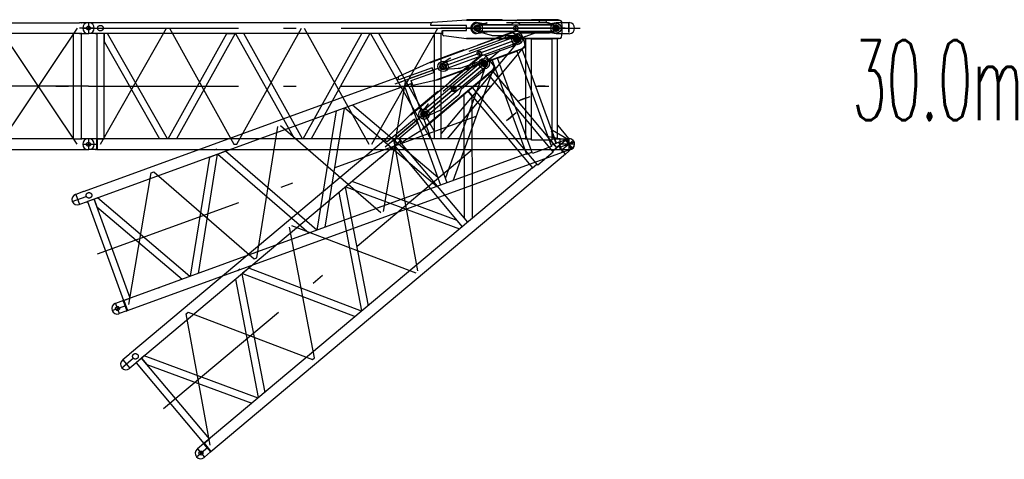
# Model space of a CAD drawing. Extents: x 2936 to 66286, y 16938 to 99139.
# Tile 19 of 25: x 53141 to 65439, y 36436 to 41926. Entities that reach past the tile are written whole.
import ezdxf
from ezdxf.enums import TextEntityAlignment as Align

# ---------------------------------------------------------------- set-up
doc = ezdxf.new("R2010")
doc.units = 0
doc.header["$LTSCALE"] = 62.5
doc.linetypes.add('CENTER', pattern=[50.5, 30, -9, 2.5, -9])
doc.linetypes.add('HIDDEN', pattern=[12.6, 8.4, -4.2])
doc.layers.add('11', color=7, linetype='CONTINUOUS')
doc.layers.add('13', color=216, linetype='CONTINUOUS')
doc.styles.get("Standard").update_dxf_attribs({"font": 'txt', "bigfont": 'bigfont'})

# ---------------------------------------------------------------- blocks, each defined once
blk = doc.blocks.new('*G30')
at = {"layer": '11', "color": 7, "linetype": 'CENTER'}
for p, q in [((53927, 41821), (54111, 41821)), ((54000, 41889), (54000, 41754)), ((54000, 41821), (60000, 41821)), ((54095, 41889), (54089, 41889)), ((54149, 40371), (54975, 41821)), ((54975, 41821), (55010, 41821)), ((55010, 41821), (55817, 40371)), ((55817, 41821), (55852, 41821)), ((55852, 40371), (56660, 41821)), ((56695, 41821), (57502, 40371)), ((57537, 40371), (58362, 41821)), ((58221, 41821), (60140, 41821)), ((58833, 41821), (58400, 41821)), ((59952, 41821), (58833, 41821)), ((58856, 41778), (58856, 41864)), ((58856, 41813), (58856, 41838)), ((58856, 41809), (58856, 41836)), ((59338, 41782), (59338, 41859)), ((59840, 41769), (59840, 41875)), ((59840, 41821), (59840, 41864)), ((59840, 41811), (59840, 41831)), ((59840, 41819), (59840, 41824)), ((59840, 41819), (59840, 41824)), ((59840, 41821), (59840, 41784)), ((59877, 41821), (59952, 41821)), ((54089, 41754), (54100, 41754)), ((54000, 41096), (60000, 41096)), ((53927, 40371), (54111, 40371)), ((54000, 40439), (54000, 40304)), ((54095, 40439), (54089, 40439)), ((55817, 40371), (55852, 40371)), ((60072, 40371), (59888, 40371)), ((60000, 40439), (60000, 40304)), ((60000, 40433), (60000, 40316)), ((54089, 40304), (54100, 40304))]:
    blk.add_line(p, q, dxfattribs=at)
at = {"layer": '11', "color": 7, "linetype": 'CONTINUOUS'}
for p, q in [((54000, 41889), (53995, 41889)), ((54100, 41889), (54000, 41889)), ((54109, 41888), (54100, 41889)), ((58284, 41888), (54109, 41888)), ((58276, 41856), (58276, 41869)), ((58281, 41856), (58276, 41856)), ((58722, 41852), (58281, 41852)), ((58299, 41894), (58722, 41926)), ((58722, 41926), (58722, 41921)), ((58722, 41921), (59882, 41921)), ((58722, 41791), (58722, 41852)), ((59169, 41926), (58727, 41926)), ((58727, 41926), (58727, 41921)), ((58727, 41921), (59169, 41921)), ((58856, 41859), (58903, 41861)), ((58856, 41854), (58856, 41859)), ((58903, 41861), (59812, 41861)), ((59169, 41921), (59169, 41926)), ((59169, 41921), (59169, 41924)), ((59169, 41924), (59172, 41921)), ((59169, 41924), (59169, 41924)), ((59169, 41924), (59169, 41924)), ((59169, 41923), (59169, 41924)), ((59169, 41922), (59170, 41923)), ((59170, 41923), (59169, 41921)), ((59169, 41921), (59171, 41923)), ((59172, 41921), (59169, 41921)), ((59170, 41924), (59170, 41923)), ((59171, 41922), (59171, 41921)), ((59171, 41921), (59171, 41922)), ((59172, 41922), (59172, 41921)), ((59535, 41924), (59532, 41921)), ((59532, 41921), (59535, 41921)), ((59866, 41926), (59535, 41926)), ((59535, 41926), (59535, 41921)), ((59535, 41923), (59535, 41924)), ((59535, 41924), (59535, 41924)), ((59535, 41921), (59535, 41924)), ((59535, 41921), (59866, 41921)), ((59623, 41921), (59623, 41916)), ((59643, 41896), (59703, 41896)), ((59723, 41916), (59723, 41921)), ((59790, 41864), (59795, 41862)), ((59812, 41861), (59840, 41851)), ((59840, 41851), (59840, 41844)), ((59840, 41851), (59840, 41844)), ((59866, 41921), (59866, 41926)), ((59866, 41923), (59866, 41924)), ((59866, 41924), (59866, 41924)), ((59866, 41924), (59869, 41921)), ((59866, 41921), (59866, 41924)), ((59869, 41921), (59866, 41921)), ((54000, 41754), (53995, 41754)), ((54100, 41754), (54000, 41754)), ((54100, 41754), (54109, 41755)), ((54194, 41755), (54105, 41755)), ((54105, 41755), (54105, 40438)), ((58415, 41755), (54109, 41755)), ((54194, 40438), (54194, 41755)), ((54239, 41755), (54194, 41755)), ((54194, 41755), (54194, 41653)), ((54988, 40438), (54239, 41755)), ((54996, 40438), (55729, 41755)), ((55831, 41755), (55098, 40438)), ((55729, 41755), (55831, 41755)), ((55940, 41755), (55838, 41755)), ((55838, 41755), (56572, 40438)), ((56674, 40438), (55940, 41755)), ((56681, 40438), (57414, 41755)), ((57516, 41755), (56783, 40438)), ((57524, 41755), (58273, 40438)), ((58318, 40540), (57626, 41755)), ((57976, 41755), (57926, 41755)), ((58133, 41755), (58083, 41755)), ((58291, 41755), (58241, 41755)), ((58318, 41744), (58318, 40438)), ((58407, 40438), (58407, 41755)), ((58418, 41751), (58413, 41755)), ((58413, 41755), (58418, 41755)), ((58423, 41755), (58417, 41755)), ((58418, 41749), (58418, 41787)), ((58418, 41755), (58418, 41751)), ((58418, 41753), (58418, 41752)), ((58418, 41751), (58418, 41751)), ((58420, 41749), (58420, 41791)), ((58420, 41791), (58722, 41791)), ((58721, 41687), (58439, 41724)), ((58722, 41692), (58721, 41687)), ((59883, 41692), (58722, 41692)), ((58727, 41687), (58727, 41692)), ((58727, 41692), (59866, 41692)), ((58856, 41784), (58856, 41789)), ((58903, 41781), (58856, 41784)), ((59806, 41781), (58903, 41781)), ((59049, 41726), (59025, 41733)), ((59223, 41727), (59323, 41727)), ((59787, 41781), (59806, 41781)), ((59840, 41792), (59814, 41783)), ((59814, 41783), (59822, 41786)), ((59840, 41799), (59840, 41792)), ((59866, 41692), (59866, 41687)), ((59866, 41689), (59869, 41692)), ((59869, 41692), (59866, 41692)), ((59866, 41692), (59866, 41689)), ((59869, 41692), (59866, 41692)), ((54194, 41653), (54886, 40438)), ((59394, 41687), (58407, 40504)), ((58484, 40438), (59460, 41608)), ((59866, 41687), (58727, 41687)), ((59460, 41687), (59394, 41687)), ((59460, 41608), (59460, 41687)), ((59562, 41687), (59460, 41687)), ((59460, 41687), (59460, 40438)), ((59532, 40420), (59532, 41687)), ((59532, 41687), (59787, 41687)), ((59860, 41687), (59758, 41687)), ((59787, 41687), (59787, 40420)), ((59860, 40438), (59860, 41687)), ((59866, 41691), (59866, 41690)), ((59866, 41689), (59866, 41689)), ((59867, 40604), (59852, 40604)), ((59852, 40604), (59852, 40438)), ((60000, 40444), (59867, 40604)), ((54000, 40439), (53995, 40439)), ((54105, 40439), (54000, 40439)), ((54100, 40439), (54100, 40304)), ((54105, 40438), (54194, 40438)), ((59461, 40438), (54109, 40438)), ((54109, 40438), (54109, 40305)), ((54577, 40438), (54565, 40438)), ((55841, 40438), (55829, 40438)), ((57526, 40438), (57514, 40438)), ((58943, 40438), (58931, 40438)), ((59461, 40444), (59455, 40438)), ((59455, 40438), (59461, 40438)), ((59457, 40438), (59456, 40439)), ((59456, 40438), (59456, 40438)), ((59457, 40440), (59458, 40438)), ((59460, 40438), (59457, 40440)), ((59458, 40441), (59461, 40438)), ((59459, 40442), (59461, 40440)), ((59461, 40439), (59459, 40441)), ((59460, 40443), (59460, 40442)), ((59461, 40441), (59460, 40442)), ((59460, 40438), (59532, 40438)), ((59461, 40443), (59461, 40444)), ((59461, 40438), (59461, 40444)), ((59787, 40420), (59532, 40420)), ((59787, 40438), (59860, 40438)), ((59852, 40438), (59890, 40438)), ((59890, 40438), (59861, 40438)), ((59890, 40439), (60000, 40439)), ((59890, 40438), (59890, 40439)), ((59890, 40304), (59890, 40438)), ((60000, 40439), (60000, 40444)), ((60000, 40439), (60005, 40439)), ((54000, 40304), (53995, 40304)), ((54100, 40304), (54000, 40304)), ((54109, 40305), (54100, 40304)), ((54109, 40305), (59890, 40305)), ((59890, 40304), (60000, 40304))]:
    blk.add_line(p, q, dxfattribs=at)
at = {"layer": '11', "color": 7, "linetype": 'HIDDEN'}
for p, q in [((58287, 41821), (58438, 41821)), ((59881, 41921), (58720, 41921)), ((58722, 41921), (58727, 41921)), ((58971, 41885), (58856, 41860)), ((58856, 41860), (58856, 41854)), ((59746, 41886), (58978, 41886)), ((59840, 41851), (59746, 41886)), ((59840, 41844), (59840, 41851)), ((55936, 41755), (55842, 41755)), ((58404, 41755), (58321, 41755)), ((58420, 41777), (58420, 41749)), ((58727, 41692), (58722, 41692)), ((58856, 41789), (58856, 41783)), ((58856, 41783), (59042, 41728)), ((59049, 41727), (59345, 41727)), ((59355, 41730), (59408, 41759)), ((59418, 41762), (59757, 41762)), ((59757, 41762), (59840, 41792)), ((59840, 41792), (59840, 41799)), ((59706, 41096), (59616, 41096)), ((59696, 41096), (59626, 41096)), ((59626, 41096), (59696, 41096))]:
    blk.add_line(p, q, dxfattribs=at)
at = {"layer": '11', "color": 7, "linetype": 'CONTINUOUS'}
blk.add_lwpolyline([(59882, 41921), (59887, 41920), (59891, 41918), (59895, 41917), (59898, 41915), (59901, 41913), (59904, 41912), (59906, 41910), (59907, 41908), (59909, 41907), (59909, 41905)], dxfattribs=at)
at = {"layer": '11', "color": 7, "linetype": 'HIDDEN'}
blk.add_lwpolyline([(59345, 41727), (59346, 41727), (59347, 41728), (59348, 41728), (59349, 41728), (59350, 41728), (59351, 41729), (59352, 41729), (59353, 41729), (59354, 41730), (59355, 41730)], dxfattribs=at)
at = {"layer": '11', "color": 7, "linetype": 'CENTER'}
for centre, radius in [((54149, 41821), 35), ((58856, 41822), 32.5), ((59840, 41821), 22.5)]:
    blk.add_circle(centre, radius, dxfattribs=at)
at = {"layer": '11', "color": 7, "linetype": 'CONTINUOUS'}
for centre, radius in [((58856, 41821), 65), ((58856, 41821), 40), ((58856, 41821), 40), ((58856, 41821), 38), ((59338, 41821), 27.5), ((59838, 41821), 65), ((59840, 41821), 40), ((59840, 41821), 40), ((59840, 41821), 38), ((59840, 41821), 27.5), ((54000, 40371), 25.5), ((54000, 40371), 25)]:
    blk.add_circle(centre, radius, dxfattribs=at)
at = {"layer": '11', "color": 7, "linetype": 'HIDDEN'}
blk.add_circle((58856, 41821), 27.5, dxfattribs=at)
at = {"layer": '11', "color": 7, "linetype": 'CONTINUOUS'}
for centre, radius, start, end in [((53995, 41821), 67.5, 90, 180), ((53995, 41821), 67.5, 180, -90), ((58301, 41869), 25, 94.338, 179.9978), ((58856, 41821), 32.5, 90, -90), ((59643, 41916), 20, 180, -90.0262), ((59703, 41916), 20, -90, 0.0175), ((59840, 41821), 22.5, -90, 90), ((59132, 41807), 784, -7.1854, 7.1852), ((58443, 41749), 25, 180, -97.4911), ((59806, 41812), 30, -90, -73.3559), ((59806, 41812), 30.1, -90, -73.4224), ((59883, 41722), 30, -90, -26.492), ((53995, 40371), 67.5, 90, 180), ((53995, 40371), 67.5, 180, -90), ((60005, 40371), 67.5, 0, 90), ((60005, 40371), 67.5, -90, 0)]:
    blk.add_arc(centre, radius, start, end, dxfattribs=at)
at = {"layer": '11', "color": 7, "linetype": 'HIDDEN'}
for centre, radius, start, end in [((58856, 41822), 32.7, 90.3823, -90.0024), ((58978, 41866), 20.1, 90, 109.1365), ((59840, 41821), 22.5, -90, 90), ((59049, 41747), 20, -109.9948, -89.9982), ((59418, 41742), 20, 90, 118.4098)]:
    blk.add_arc(centre, radius, start, end, dxfattribs=at)
blk = doc.blocks.new('*G32')
at = {"layer": '11', "color": 7, "linetype": 'HIDDEN'}
for p, q in [((58845, 41891), (58866, 41891)), ((58866, 41891), (59008, 41866)), ((59008, 41866), (59285, 41866)), ((59392, 41866), (59698, 41866)), ((59698, 41866), (59840, 41891)), ((59840, 41891), (59911, 41891)), ((58866, 41753), (58846, 41753)), ((59008, 41776), (58866, 41753)), ((59285, 41776), (59008, 41776)), ((59698, 41776), (59392, 41776)), ((59840, 41751), (59698, 41776)), ((59914, 41751), (59840, 41751))]:
    blk.add_line(p, q, dxfattribs=at)
at = {"layer": '11', "color": 7, "linetype": 'CONTINUOUS'}
for p, q in [((59911, 41891), (60005, 41891)), ((60005, 41751), (59914, 41751))]:
    blk.add_line(p, q, dxfattribs=at)
at = {"layer": '11', "color": 7, "linetype": 'CENTER'}
for p, q in [((60000, 41883), (60000, 41766)), ((60000, 41769), (60000, 41877))]:
    blk.add_line(p, q, dxfattribs=at)
at = {"layer": '11', "color": 7, "linetype": 'HIDDEN'}
for centre, radius, start, end in [((58845, 41822), 69.3, 90, -89.5209), ((59338, 41821), 70, 40.0008, 139.8162), ((59338, 41821), 70, -140.0136, -40.1776)]:
    blk.add_arc(centre, radius, start, end, dxfattribs=at)
at = {"layer": '11', "color": 7, "linetype": 'CONTINUOUS'}
blk.add_arc((60002, 41821), 70.1, -87.9355, 87.8656, dxfattribs=at)
blk = doc.blocks.new('*G31')
at = {"layer": '11', "color": 7, "linetype": 'CENTER'}
for p, q in [((58648, 41821), (60000, 41821)), ((58648, 41821), (60140, 41821)), ((59952, 41821), (58833, 41821)), ((58856, 41778), (58856, 41864)), ((58856, 41813), (58856, 41838)), ((58856, 41809), (58856, 41836)), ((59338, 41782), (59338, 41859)), ((59840, 41769), (59840, 41875)), ((59840, 41821), (59840, 41864)), ((59840, 41811), (59840, 41831)), ((59840, 41819), (59840, 41824)), ((59840, 41819), (59840, 41824)), ((59840, 41821), (59840, 41784))]:
    blk.add_line(p, q, dxfattribs=at)
at = {"layer": '11', "color": 7, "linetype": 'CONTINUOUS'}
blk.add_circle((59338, 41821), 27.5, dxfattribs=at)
at = {"layer": '11', "color": 7, "linetype": 'CENTER'}
blk.add_circle((59840, 41821), 22.5, dxfattribs=at)
at = {"layer": '11', "color": 7, "linetype": 'CONTINUOUS'}
blk.add_arc((59840, 41821), 22.5, -90, 90, dxfattribs=at)
at = {"layer": '11', "color": 7, "linetype": 'HIDDEN'}
blk.add_arc((59840, 41821), 22.5, -90, 90, dxfattribs=at)
at = {"layer": '11', "color": 7, "linetype": 'CONTINUOUS'}
blk.add_blockref('*G32', (0, 0), dxfattribs=at)
blk = doc.blocks.new('*G33')
at = {"layer": '11', "color": 7, "linetype": 'CENTER'}
for p, q in [((48072, 41821), (47888, 41821)), ((48000, 41821), (47928, 41821)), ((48000, 41889), (48000, 41754)), ((48000, 41888), (48000, 41755)), ((48111, 41821), (48000, 41821)), ((48977, 41821), (48140, 40371)), ((48977, 40371), (48140, 41821)), ((48140, 41821), (48140, 40371)), ((49953, 40371), (48977, 41821)), ((49953, 41821), (48977, 40371)), ((50930, 41821), (49953, 40371)), ((50930, 40371), (49953, 41821)), ((51907, 40371), (50930, 41821)), ((51907, 41821), (50930, 40371)), ((52883, 41821), (51907, 40371)), ((52883, 40371), (51907, 41821)), ((53860, 40371), (52883, 41821)), ((53860, 41821), (52883, 40371)), ((54072, 41821), (53888, 41821)), ((53912, 41889), (53917, 41889)), ((54000, 41889), (54000, 41754)), ((54000, 41888), (54000, 41755)), ((53917, 41754), (53906, 41754)), ((54000, 41096), (48000, 41096)), ((48000, 41096), (54000, 41096)), ((47888, 40371), (48000, 40371)), ((48000, 40439), (48000, 40304)), ((48000, 40438), (48000, 40305)), ((48000, 40371), (48071, 40371)), ((54000, 40439), (54000, 40304)), ((54000, 40438), (54000, 40305)), ((48082, 40304), (48093, 40304))]:
    blk.add_line(p, q, dxfattribs=at)
at = {"layer": '11', "color": 7, "linetype": 'CONTINUOUS'}
for p, q in [((47995, 41889), (48000, 41889)), ((48005, 41889), (48000, 41889)), ((48000, 41889), (48100, 41889)), ((48088, 41889), (48082, 41889)), ((48100, 41889), (48100, 41880)), ((48100, 41889), (48100, 41754)), ((48111, 41888), (48100, 41889)), ((49117, 41888), (48111, 41888)), ((48111, 41888), (48111, 41755)), ((48977, 41888), (48111, 41888)), ((48977, 41888), (49953, 41888)), ((49117, 41888), (50093, 41888)), ((50930, 41888), (49953, 41888)), ((50930, 41888), (51907, 41888)), ((52883, 41888), (51907, 41888)), ((52883, 41888), (53889, 41888)), ((53900, 41889), (53889, 41888)), ((54000, 41889), (53900, 41889)), ((48000, 41754), (47995, 41754)), ((48000, 41754), (48005, 41754)), ((48103, 41754), (48000, 41754)), ((48088, 41754), (48082, 41754)), ((48089, 40438), (48089, 41755)), ((48089, 41755), (48191, 41755)), ((48111, 41755), (48089, 41755)), ((48111, 41755), (48977, 41755)), ((48191, 41755), (48191, 40438)), ((48191, 41755), (49117, 41755)), ((49953, 41755), (48977, 41755)), ((50093, 41755), (49117, 41755)), ((49953, 41755), (50930, 41755)), ((51907, 41755), (50930, 41755)), ((51907, 41755), (52883, 41755)), ((53809, 41755), (52883, 41755)), ((53911, 41755), (53809, 41755)), ((53809, 41755), (53809, 40438)), ((53889, 41755), (53911, 41755)), ((53896, 41754), (54000, 41754)), ((53911, 40438), (53911, 41755)), ((47995, 40439), (48000, 40439)), ((48089, 40439), (48000, 40439)), ((48111, 40438), (48089, 40438)), ((48191, 40438), (48089, 40438)), ((48977, 40438), (48111, 40438)), ((48191, 40438), (49117, 40438)), ((48977, 40438), (49953, 40438)), ((50930, 40438), (49953, 40438)), ((50930, 40438), (51907, 40438)), ((52883, 40438), (51907, 40438)), ((53809, 40438), (52883, 40438)), ((53809, 40438), (53911, 40438)), ((53889, 40438), (53911, 40438)), ((54000, 40439), (53900, 40439)), ((53912, 40439), (53917, 40439)), ((53995, 40439), (54000, 40439)), ((54005, 40439), (54000, 40439)), ((48000, 40304), (47995, 40304)), ((48000, 40304), (48005, 40304)), ((48111, 40304), (48000, 40304)), ((49117, 40305), (48111, 40305)), ((48111, 40305), (48977, 40305)), ((49953, 40305), (48977, 40305)), ((49953, 40305), (50930, 40305)), ((51907, 40305), (50930, 40305)), ((51907, 40305), (52883, 40305)), ((52883, 40305), (53889, 40305)), ((53889, 40305), (53896, 40304)), ((53896, 40304), (54000, 40304)), ((53912, 40304), (53917, 40304))]:
    blk.add_line(p, q, dxfattribs=at)
for centre, radius in [((48000, 41821), 25), ((48000, 41821), 25), ((54000, 41821), 25), ((54000, 40371), 25.5)]:
    blk.add_circle(centre, radius, dxfattribs=at)
for centre, start, end in [((47995, 41821), 90, 180), ((47995, 41821), 180, -90), ((48005, 41821), 82.4285, 90.0021), ((53995, 41821), 90, 180), ((53995, 41821), 180, -90), ((54005, 41821), 0, 90), ((54005, 41821), -90, 0), ((47995, 40371), 90, 180), ((47995, 40371), 180, -90), ((47995, 40371), 90, 97.5755), ((53995, 40371), 90, 180), ((53995, 40371), 180, -90), ((53995, 40371), 90, 97.5755), ((54005, 40371), 0, 90), ((54005, 40371), -90, 0), ((47995, 40371), -97.5741, -89.9979)]:
    blk.add_arc(centre, 67.5, start, end, dxfattribs=at)
blk = doc.blocks.new('*G55')
at = {"layer": '11', "color": 7, "linetype": 'CENTER'}
for p, q in [((57832, 41125), (59635, 41782)), ((59459, 41718), (58408, 41335)), ((59372, 41630), (59335, 41730)), ((59354, 41679), (59339, 41719)), ((59389, 41692), (59459, 41718)), ((59357, 41669), (59351, 41688)), ((59354, 41677), (59353, 41681)), ((59354, 41677), (59353, 41681)), ((59354, 41679), (59367, 41644)), ((58896, 41471), (58869, 41543)), ((58408, 41335), (58000, 41187)), ((58444, 41301), (58414, 41383)), ((58432, 41335), (58423, 41358)), ((58433, 41331), (58424, 41357)), ((57686, 39529), (57965, 41174)), ((54114, 39001), (59752, 41053)), ((56102, 38953), (56365, 40592)), ((56398, 40604), (57653, 39517)), ((60068, 40396), (59895, 40333)), ((59977, 40435), (60023, 40308)), ((59979, 40429), (60019, 40319)), ((55574, 40303), (55606, 40315)), ((54502, 38370), (54782, 40015)), ((54782, 40015), (54815, 40027)), ((54815, 40027), (56069, 38941)), ((53843, 39745), (53889, 39618)), ((53932, 39778), (53926, 39776)), ((53798, 39657), (53971, 39720)), ((53973, 39649), (53983, 39653)), ((56069, 38941), (56102, 38953)), ((54339, 38383), (54385, 38256)), ((54428, 38415), (54422, 38413)), ((54294, 38295), (54467, 38357)), ((54469, 38286), (54479, 38290))]:
    blk.add_line(p, q, dxfattribs=at)
at = {"layer": '11', "color": 7, "linetype": 'HIDDEN'}
for p, q in [((59358, 41787), (58267, 41390)), ((59243, 41708), (58521, 41445)), ((59344, 41707), (59243, 41708)), ((59346, 41700), (59344, 41707)), ((58978, 41479), (59296, 41595)), ((59296, 41595), (59364, 41652)), ((59364, 41652), (59361, 41658)), ((58929, 41428), (58969, 41473)), ((58269, 41391), (58274, 41393)), ((58515, 41442), (58416, 41379)), ((58416, 41379), (58418, 41374)), ((58642, 41320), (58921, 41421)), ((58440, 41312), (58442, 41307)), ((58442, 41307), (58636, 41319)), ((57895, 41148), (58036, 41200)), ((58027, 41126), (57949, 41097)), ((58034, 41152), (58044, 41126)), ((58353, 41177), (58348, 41175)), ((59476, 40952), (59391, 40921)), ((59466, 40949), (59401, 40925)), ((59401, 40925), (59466, 40949)), ((55708, 40282), (55620, 40249))]:
    blk.add_line(p, q, dxfattribs=at)
at = {"layer": '11', "color": 7, "linetype": 'CONTINUOUS'}
for p, q in [((58269, 41391), (59359, 41788)), ((58459, 41396), (59314, 41707)), ((59342, 41787), (59031, 41674)), ((59033, 41669), (59344, 41782)), ((59116, 41699), (59117, 41694)), ((59143, 41682), (59199, 41703)), ((59211, 41728), (59210, 41733)), ((59292, 41702), (59297, 41702)), ((59314, 41707), (59344, 41707)), ((59344, 41782), (59342, 41787)), ((59343, 41785), (59343, 41785)), ((59343, 41785), (59347, 41783)), ((59344, 41782), (59343, 41785)), ((59343, 41784), (59343, 41784)), ((59347, 41783), (59344, 41782)), ((59344, 41707), (59346, 41700)), ((59344, 41707), (59346, 41700)), ((59438, 41572), (58348, 41175)), ((59335, 41630), (58487, 41321)), ((59032, 41672), (59030, 41668)), ((59030, 41668), (59033, 41669)), ((59031, 41674), (59033, 41669)), ((59032, 41672), (59032, 41672)), ((59033, 41669), (59032, 41672)), ((59032, 41670), (59032, 41671)), ((59318, 41624), (59335, 41630)), ((59364, 41652), (59343, 41634)), ((59343, 41634), (59349, 41640)), ((59361, 41658), (59364, 41652)), ((58687, 41548), (58272, 41397)), ((58274, 41393), (58689, 41544)), ((58353, 41177), (59422, 41567)), ((59424, 41562), (58354, 41173)), ((58689, 41544), (58687, 41548)), ((58689, 41544), (58688, 41546)), ((58688, 41546), (58692, 41545)), ((58688, 41546), (58688, 41546)), ((58688, 41546), (58688, 41546)), ((58688, 41545), (58688, 41546)), ((58689, 41546), (58689, 41545)), ((58689, 41544), (58689, 41546)), ((58690, 41546), (58689, 41544)), ((58692, 41545), (58689, 41544)), ((58689, 41544), (58690, 41545)), ((58691, 41544), (58690, 41545)), ((58691, 41545), (58691, 41544)), ((58691, 41545), (58691, 41545)), ((59138, 41458), (59043, 41423)), ((59110, 41448), (59350, 41535)), ((59544, 40257), (59110, 41448)), ((59418, 41560), (59323, 41525)), ((59350, 41535), (59784, 40344)), ((59846, 40386), (59418, 41560)), ((59425, 41568), (59422, 41567)), ((59425, 41568), (59422, 41567)), ((59422, 41567), (59424, 41562)), ((59422, 41567), (59423, 41564)), ((59423, 41564), (59425, 41568)), ((59423, 41565), (59423, 41564)), ((59423, 41564), (59423, 41564)), ((58293, 41326), (57878, 41175)), ((57880, 41221), (58267, 41395)), ((58267, 41395), (58269, 41391)), ((58272, 41397), (58274, 41393)), ((58314, 41268), (58293, 41326)), ((58416, 41378), (58459, 41396)), ((58418, 41373), (58416, 41378)), ((58980, 41400), (58458, 39951)), ((58553, 39915), (59070, 41349)), ((58807, 41380), (58901, 41414)), ((59043, 41423), (58980, 41400)), ((59070, 41349), (59043, 41423)), ((59043, 41423), (59470, 40249)), ((57869, 41210), (53946, 39782)), ((58030, 41165), (58314, 41268)), ((58442, 41308), (58440, 41312)), ((58487, 41321), (58442, 41308)), ((58643, 41319), (58618, 41318)), ((58038, 41130), (53992, 39657)), ((57872, 41176), (57867, 41189)), ((57877, 41178), (57872, 41176)), ((57921, 41087), (57874, 41070)), ((57950, 41085), (58397, 39859)), ((58042, 41125), (58029, 41161)), ((58044, 41126), (58030, 41165)), ((58480, 39889), (58030, 41127)), ((58036, 41129), (58040, 41130)), ((58041, 41126), (58036, 41129)), ((58044, 41132), (58039, 41130)), ((58040, 41130), (58041, 41126)), ((58041, 41128), (58041, 41127)), ((58041, 41126), (58041, 41126)), ((58348, 41170), (58071, 41109)), ((58347, 41175), (58348, 41170)), ((58354, 41173), (58353, 41177)), ((57625, 40979), (57578, 40962)), ((57773, 41033), (57726, 41016)), ((58362, 39954), (57296, 40860)), ((56858, 39299), (57097, 40787)), ((57193, 40822), (56954, 39334)), ((57200, 40825), (58355, 39843)), ((59795, 40544), (59781, 40539)), ((59781, 40539), (59838, 40383)), ((59975, 40440), (59795, 40544)), ((59784, 40344), (59544, 40257)), ((59777, 40361), (59846, 40386)), ((59838, 40383), (59874, 40396)), ((59874, 40396), (59847, 40386)), ((59874, 40397), (59977, 40435)), ((59874, 40396), (59874, 40397)), ((59920, 40271), (59874, 40396)), ((59977, 40435), (59975, 40440)), ((59977, 40435), (59982, 40437)), ((59471, 40250), (54442, 38419)), ((54487, 38294), (59920, 40271)), ((55609, 40246), (55370, 38757)), ((55514, 40211), (55609, 40246)), ((55712, 40283), (55616, 40248)), ((55616, 40248), (56756, 39261)), ((56852, 39296), (55712, 40283)), ((59469, 40255), (59465, 40248)), ((59465, 40248), (59471, 40250)), ((59466, 40250), (59468, 40249)), ((59467, 40248), (59466, 40249)), ((59466, 40248), (59466, 40248)), ((59470, 40250), (59467, 40252)), ((59467, 40251), (59471, 40250)), ((59469, 40249), (59467, 40250)), ((59468, 40254), (59469, 40253)), ((59468, 40253), (59470, 40252)), ((59470, 40253), (59468, 40253)), ((59469, 40255), (59469, 40255)), ((59471, 40250), (59469, 40255)), ((59470, 40249), (59538, 40274)), ((59920, 40271), (60023, 40308)), ((55275, 38722), (55514, 40211)), ((58984, 40072), (58972, 40068)), ((53843, 39745), (53838, 39744)), ((53937, 39780), (53843, 39745)), ((53946, 39782), (53937, 39780)), ((53889, 39618), (53884, 39617)), ((53983, 39653), (53889, 39618)), ((53983, 39653), (53992, 39657)), ((54071, 39686), (53987, 39655)), ((53987, 39655), (54438, 38418)), ((54113, 39701), (54071, 39686)), ((54521, 38448), (54071, 39686)), ((54071, 39686), (54106, 39590)), ((55267, 38720), (54113, 39701)), ((54106, 39590), (55171, 38685)), ((57652, 39588), (57641, 39584)), ((56069, 39011), (56058, 39007)), ((54881, 38579), (54870, 38575)), ((54339, 38383), (54334, 38381)), ((54437, 38419), (54339, 38383)), ((54433, 38417), (54479, 38290)), ((54438, 38418), (54521, 38448)), ((54442, 38419), (54487, 38294)), ((54385, 38256), (54380, 38254)), ((54479, 38290), (54385, 38256)), ((54487, 38294), (54479, 38290))]:
    blk.add_line(p, q, dxfattribs=at)
blk.add_lwpolyline([(59359, 41788), (59364, 41788), (59369, 41788), (59373, 41787), (59377, 41787), (59380, 41787), (59383, 41786), (59385, 41785), (59387, 41784), (59389, 41783), (59390, 41781)], dxfattribs=at)
at = {"layer": '11', "color": 7, "linetype": 'HIDDEN'}
blk.add_lwpolyline([(58921, 41421), (58922, 41422), (58923, 41422), (58924, 41423), (58925, 41424), (58925, 41424), (58926, 41425), (58927, 41425), (58928, 41426), (58928, 41427), (58929, 41428)], dxfattribs=at)
at = {"layer": '11', "color": 7, "linetype": 'CONTINUOUS'}
for centre, radius in [((59352, 41679), 65), ((59354, 41679), 40), ((59354, 41679), 40), ((59354, 41679), 38), ((59354, 41679), 27.5), ((58882, 41507), 27.5), ((58429, 41343), 65), ((58429, 41343), 40), ((58429, 41343), 40), ((58429, 41343), 38), ((54362, 38319), 25), ((54362, 38319), 25.5)]:
    blk.add_circle(centre, radius, dxfattribs=at)
at = {"layer": '11', "color": 7, "linetype": 'CENTER'}
for centre, radius in [((59354, 41679), 22.5), ((58429, 41343), 32.5), ((54006, 39733), 35)]:
    blk.add_circle(centre, radius, dxfattribs=at)
at = {"layer": '11', "color": 7, "linetype": 'HIDDEN'}
blk.add_circle((58429, 41343), 27.5, dxfattribs=at)
at = {"layer": '11', "color": 7, "linetype": 'CONTINUOUS'}
for centre, radius, start, end in [((59136, 41701), 20, -160, -70.0262), ((59193, 41722), 20, -70, 20.0175), ((59354, 41679), 22.5, -70, 110), ((58693, 41423), 784, 12.8146, 27.1852), ((59325, 41658), 30, -70, -53.3559), ((59325, 41658), 30.1, -70, -53.4224), ((59428, 41600), 30, -70, -6.492), ((58429, 41343), 32.5, 110, -70), ((57891, 41198), 25, 114.338, -160.0022), ((58065, 41133), 25, -160, -77.4911), ((60005, 40373), 67.5, 20, 110), ((60005, 40373), 67.5, -70, 20), ((53861, 39680), 67.5, 110, -160), ((53861, 39680), 67.5, -160, -70), ((54357, 38318), 67.5, 110, -160), ((54357, 38318), 67.5, -160, -70)]:
    blk.add_arc(centre, radius, start, end, dxfattribs=at)
at = {"layer": '11', "color": 7, "linetype": 'HIDDEN'}
for centre, radius, start, end in [((59354, 41679), 22.5, -70, 110), ((58984, 41460), 20, 110, 138.4098), ((58429, 41343), 32.7, 110.3823, -70.0024), ((58528, 41427), 20.1, 110, 129.1365), ((58636, 41339), 20, -89.9948, -69.9982)]:
    blk.add_arc(centre, radius, start, end, dxfattribs=at)
blk = doc.blocks.new('*G56')
at = {"layer": '11', "color": 7, "linetype": 'CENTER'}
for p, q in [((57705, 40339), (59175, 41572)), ((59031, 41451), (58174, 40732)), ((58974, 41403), (59031, 41451)), ((58979, 41339), (58911, 41420)), ((58945, 41379), (58918, 41412)), ((58952, 41371), (58939, 41386)), ((58947, 41378), (58944, 41381)), ((58947, 41378), (58944, 41381)), ((58945, 41379), (58969, 41351)), ((58586, 41027), (58537, 41086)), ((54938, 37070), (59534, 40927)), ((58174, 40732), (57842, 40454)), ((58220, 40713), (58164, 40780)), ((58197, 40740), (58181, 40759)), ((58200, 40737), (58182, 40758)), ((58114, 38789), (57814, 40430)), ((60056, 40418), (59915, 40300)), ((59957, 40423), (60043, 40320)), ((59960, 40419), (60036, 40329)), ((56536, 39358), (58087, 38766)), ((56823, 37705), (56509, 39335)), ((55864, 38794), (55891, 38816)), ((55218, 38252), (55245, 38274)), ((55518, 36611), (55218, 38252)), ((55245, 38274), (56796, 37683)), ((54416, 37579), (54557, 37697)), ((54428, 37677), (54515, 37574)), ((54501, 37738), (54496, 37734)), ((54583, 37631), (54592, 37638)), ((56796, 37683), (56823, 37705)), ((55348, 36468), (55489, 36586)), ((55360, 36566), (55447, 36463)), ((55433, 36627), (55429, 36624)), ((55515, 36520), (55524, 36527))]:
    blk.add_line(p, q, dxfattribs=at)
at = {"layer": '11', "color": 7, "linetype": 'HIDDEN'}
for p, q in [((58912, 41482), (58023, 40736)), ((58831, 41368), (58243, 40875)), ((58926, 41402), (58831, 41368)), ((58920, 41280), (58964, 41357)), ((58931, 41397), (58926, 41402)), ((58964, 41357), (58960, 41362)), ((58661, 41062), (58920, 41280)), ((58400, 40799), (58627, 40989)), ((58632, 40998), (58655, 41054)), ((58239, 40870), (58167, 40776)), ((58025, 40738), (58029, 40741)), ((58167, 40776), (58170, 40772)), ((58213, 40722), (58217, 40717)), ((58217, 40717), (58394, 40795)), ((59309, 40738), (59240, 40680)), ((59301, 40731), (59247, 40686)), ((59247, 40686), (59301, 40731)), ((57756, 40381), (57871, 40478)), ((58176, 40565), (58173, 40562)), ((57888, 40405), (57825, 40352)), ((57886, 40433), (57904, 40411)), ((55998, 38819), (55925, 38759))]:
    blk.add_line(p, q, dxfattribs=at)
at = {"layer": '11', "color": 7, "linetype": 'CONTINUOUS'}
for p, q in [((58025, 40738), (58914, 41483)), ((58898, 41477), (58644, 41264)), ((58647, 41260), (58901, 41473)), ((58901, 41473), (58898, 41477)), ((58899, 41475), (58899, 41475)), ((58899, 41475), (58903, 41475)), ((58901, 41473), (58899, 41475)), ((58900, 41474), (58900, 41474)), ((58903, 41475), (58901, 41473)), ((58202, 40807), (58898, 41392)), ((58945, 41327), (58254, 40747)), ((58746, 41310), (58792, 41349)), ((58795, 41377), (58792, 41381)), ((58880, 41379), (58884, 41382)), ((58898, 41392), (58926, 41402)), ((58926, 41402), (58931, 41397)), ((58926, 41402), (58931, 41397)), ((58931, 41315), (58945, 41327)), ((58964, 41357), (58951, 41333)), ((58951, 41333), (58955, 41340)), ((58960, 41362), (58964, 41357)), ((59061, 41308), (58173, 40562)), ((58176, 40565), (59048, 41297)), ((59052, 41293), (58180, 40561)), ((58644, 41264), (58647, 41260)), ((58645, 41262), (58645, 41262)), ((58645, 41262), (58645, 41258)), ((58647, 41260), (58645, 41262)), ((58645, 41258), (58647, 41260)), ((58646, 41261), (58646, 41262)), ((58715, 41317), (58718, 41313)), ((58796, 41079), (58991, 41243)), ((59047, 41289), (58969, 41224)), ((58991, 41243), (59806, 40272)), ((59850, 40332), (59047, 41289)), ((59051, 41299), (59048, 41297)), ((59051, 41299), (59048, 41297)), ((59048, 41297), (59052, 41293)), ((59048, 41297), (59050, 41295)), ((59049, 41296), (59050, 41295)), ((59050, 41295), (59051, 41299)), ((59050, 41295), (59050, 41295)), ((58818, 41098), (58741, 41032)), ((59611, 40108), (58796, 41079)), ((58364, 41028), (58026, 40745)), ((58029, 40741), (58367, 41024)), ((58367, 41024), (58364, 41028)), ((58367, 41025), (58365, 41027)), ((58365, 41027), (58369, 41026)), ((58365, 41027), (58365, 41027)), ((58366, 41026), (58365, 41026)), ((58366, 41027), (58366, 41027)), ((58366, 41027), (58367, 41026)), ((58367, 41025), (58367, 41027)), ((58367, 41027), (58367, 41025)), ((58367, 41025), (58368, 41027)), ((58369, 41026), (58367, 41025)), ((58368, 41027), (58369, 41026)), ((58368, 41026), (58368, 41026)), ((58369, 41026), (58369, 41026)), ((58534, 40911), (58610, 40975)), ((58741, 41032), (58690, 40990)), ((58690, 40990), (58694, 39449)), ((58792, 40971), (58741, 41032)), ((58741, 41032), (59544, 40075)), ((58796, 39448), (58792, 40971)), ((57718, 40444), (58021, 40741)), ((58021, 40741), (58025, 40737)), ((58026, 40745), (58029, 40741)), ((58168, 40775), (58202, 40807)), ((58171, 40772), (58168, 40775)), ((58215, 40718), (58212, 40722)), ((58254, 40747), (58215, 40718)), ((58400, 40798), (58377, 40788)), ((58070, 40684), (57731, 40401)), ((57877, 40443), (58109, 40638)), ((58109, 40638), (58070, 40684)), ((58174, 40557), (57935, 40405)), ((58172, 40561), (58174, 40557)), ((58180, 40561), (58176, 40565)), ((59749, 40464), (59737, 40454)), ((59953, 40427), (59749, 40464)), ((57711, 40430), (54513, 37747)), ((57897, 40413), (54598, 37645)), ((57725, 40400), (57716, 40410)), ((57729, 40403), (57725, 40400)), ((57830, 40341), (58669, 39341)), ((57904, 40411), (57877, 40443)), ((57902, 40410), (57878, 40439)), ((58737, 39398), (57890, 40407)), ((57895, 40411), (57898, 40414)), ((57901, 40411), (57895, 40411)), ((57902, 40417), (57898, 40413)), ((57898, 40414), (57901, 40411)), ((57900, 40412), (57901, 40412)), ((57901, 40411), (57901, 40411)), ((59737, 40454), (59844, 40327)), ((59844, 40327), (59873, 40352)), ((59873, 40352), (59851, 40333)), ((59873, 40353), (59957, 40423)), ((59873, 40352), (59873, 40353)), ((59959, 40249), (59873, 40352)), ((59957, 40423), (59953, 40427)), ((59957, 40423), (59960, 40426)), ((55530, 36534), (59959, 40250)), ((57681, 40231), (57642, 40199)), ((57801, 40333), (57763, 40301)), ((59806, 40272), (59611, 40108)), ((59794, 40286), (59850, 40332)), ((59959, 40249), (60043, 40320)), ((57560, 40130), (57522, 40098)), ((59544, 40075), (59599, 40122)), ((59544, 40076), (55445, 36636)), ((59541, 40080), (59540, 40072)), ((59540, 40078), (59543, 40077)), ((59544, 40077), (59540, 40077)), ((59540, 40076), (59544, 40076)), ((59540, 40072), (59544, 40076)), ((59540, 40075), (59542, 40074)), ((59543, 40075), (59540, 40075)), ((59542, 40074), (59540, 40074)), ((59540, 40073), (59540, 40073)), ((59541, 40080), (59541, 40080)), ((59544, 40076), (59541, 40080)), ((59542, 40078), (59541, 40079)), ((59541, 40079), (59541, 40079)), ((58603, 39419), (57292, 39906)), ((57415, 38289), (57130, 39769)), ((57208, 39835), (57493, 38354)), ((57214, 39840), (58635, 39313)), ((59147, 39743), (59138, 39735)), ((55839, 38686), (55917, 38752)), ((55917, 38752), (56202, 37271)), ((56001, 38822), (55923, 38756)), ((55923, 38756), (57331, 38219)), ((57409, 38284), (56001, 38822)), ((58062, 38832), (58053, 38824)), ((56124, 37206), (55839, 38686)), ((54428, 37677), (54424, 37674)), ((54505, 37742), (54428, 37677)), ((54513, 37747), (54505, 37742)), ((54592, 37638), (54515, 37574)), ((54592, 37638), (54598, 37645)), ((54663, 37699), (54595, 37642)), ((54595, 37642), (55441, 36633)), ((54697, 37728), (54663, 37699)), ((55510, 36690), (54663, 37699)), ((54663, 37699), (54728, 37621)), ((56118, 37201), (54697, 37728)), ((56771, 37749), (56762, 37741)), ((54515, 37574), (54511, 37571)), ((54728, 37621), (56039, 37135)), ((55803, 36936), (55794, 36929)), ((55441, 36633), (55510, 36690)), ((55360, 36566), (55356, 36563)), ((55441, 36634), (55360, 36566)), ((55437, 36631), (55524, 36528)), ((55445, 36636), (55530, 36534)), ((55524, 36528), (55447, 36463)), ((55530, 36534), (55524, 36528)), ((55447, 36463), (55443, 36460))]:
    blk.add_line(p, q, dxfattribs=at)
blk.add_lwpolyline([(58914, 41483), (58918, 41485), (58923, 41486), (58926, 41488), (58930, 41488), (58933, 41489), (58936, 41489), (58939, 41489), (58941, 41489), (58943, 41489), (58945, 41488)], dxfattribs=at)
at = {"layer": '11', "color": 7, "linetype": 'HIDDEN'}
blk.add_lwpolyline([(58627, 40989), (58628, 40990), (58628, 40991), (58629, 40991), (58630, 40992), (58630, 40993), (58631, 40994), (58631, 40995), (58632, 40996), (58632, 40997), (58632, 40998)], dxfattribs=at)
at = {"layer": '11', "color": 7, "linetype": 'CONTINUOUS'}
for centre, radius in [((58944, 41378), 65), ((58945, 41379), 40), ((58945, 41379), 40), ((58945, 41379), 38), ((58946, 41379), 27.5), ((58561, 41057), 27.5), ((58192, 40747), 65), ((58192, 40747), 40), ((58192, 40747), 40), ((58192, 40747), 38), ((55404, 36514), 25.5), ((55404, 36514), 25)]:
    blk.add_circle(centre, radius, dxfattribs=at)
at = {"layer": '11', "color": 7, "linetype": 'CENTER'}
for centre, radius in [((58945, 41379), 22.5), ((58192, 40747), 32.5), ((54586, 37722), 35)]:
    blk.add_circle(centre, radius, dxfattribs=at)
at = {"layer": '11', "color": 7, "linetype": 'HIDDEN'}
blk.add_circle((58192, 40747), 27.5, dxfattribs=at)
at = {"layer": '11', "color": 7, "linetype": 'CONTINUOUS'}
for centre, radius, start, end in [((58412, 40913), 784, 32.8146, 47.1852), ((58780, 41364), 20, -50, 40.0175), ((58945, 41379), 22.5, -50, 130), ((58925, 41350), 30, -50, -33.3559), ((58925, 41350), 30.1, -50, -33.4224), ((59042, 41331), 30, -50, 13.508), ((58734, 41325), 20, -140, -50.0262), ((58192, 40747), 32.5, 130, -50), ((57735, 40426), 25, 134.338, -140.0022), ((57921, 40426), 25, -140, -57.4911), ((60004, 40375), 67.5, 40, 130), ((60004, 40375), 67.5, -50, 40), ((54468, 37622), 67.5, 130, -140), ((54468, 37622), 67.5, -140, -50), ((55400, 36511), 67.5, 130, -140), ((55400, 36511), 67.5, -140, -50)]:
    blk.add_arc(centre, radius, start, end, dxfattribs=at)
at = {"layer": '11', "color": 7, "linetype": 'HIDDEN'}
for centre, radius, start, end in [((58945, 41379), 22.5, -50, 130), ((58673, 41047), 20, 130, 158.4098), ((58256, 40859), 20.1, 130, 149.1365), ((58192, 40747), 32.7, 130.3823, -50.0024), ((58387, 40814), 20, -69.9948, -49.9982)]:
    blk.add_arc(centre, radius, start, end, dxfattribs=at)

msp = doc.modelspace()

# ---------------------------------------------------------------- block references
at = {"layer": '11', "color": 7, "linetype": 'CONTINUOUS'}
for name in ['*G33', '*G30', '*G31', '*G55', '*G56']:
    msp.add_blockref(name, (0, 0), dxfattribs=at)

# ---------------------------------------------------------------- texts
at = {"layer": '13', "color": 216, "linetype": 'CONTINUOUS', "width": 0.5}
msp.add_text('30.0m', height=1000, dxfattribs=at).set_placement((63540, 40371), align=Align.BOTTOM_LEFT)

doc.saveas('drawing.dxf')
